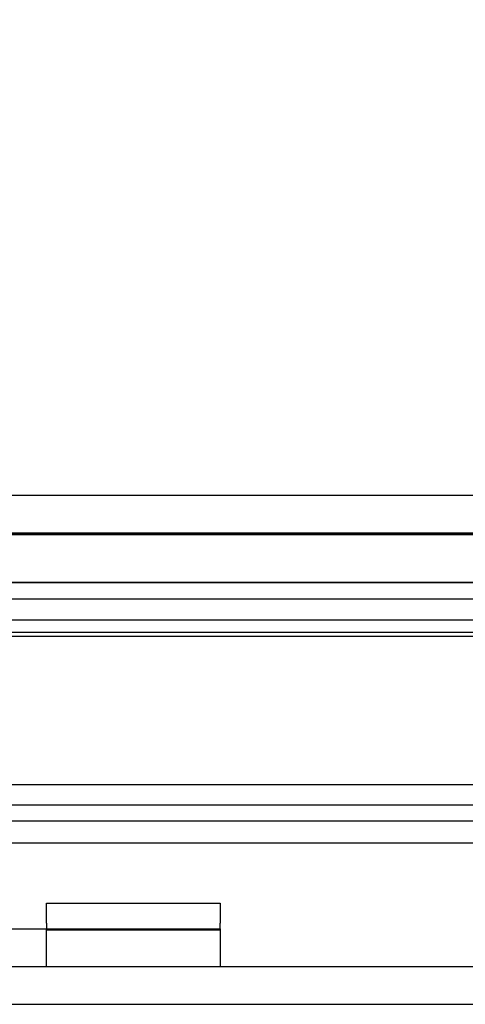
# Model space of a CAD drawing. Header units: inches. Extents: x 1 to 299, y -2 to 199.
# Tile 11 of 65: x 80.16 to 81.28, y 32.99 to 35.47. Entities that reach past the tile are written whole.
import ezdxf
from ezdxf.enums import TextEntityAlignment as Align
from ezdxf.lldxf.tags import DXFTag

# ---------------------------------------------------------------- set-up
doc = ezdxf.new("R2010")
doc.units = ezdxf.units.IN
doc.header["$MEASUREMENT"] = 0
for name, color, linetype in [('COM42780', 7, 'Continuous'), ('COM53933-3', 7, 'Continuous'), ('COM53955-3', 7, 'Continuous'), ('COM70220', 7, 'Continuous'), ('COM71180-3', 7, 'Continuous'), ('Default', 7, 'Continuous')]:
    doc.layers.add(name, color=color, linetype=linetype)
doc.styles.add('SEACAD_Times_New_Roman', font='times.ttf')
tags = doc.linetypes.add('HIDDEN2', pattern=[0.1875, 0.125, -0.0625]).pattern_tags.tags
tags[6:7] = [DXFTag(74, 4), DXFTag(75, 0), DXFTag(340, '0'), DXFTag(46, 0.0), DXFTag(50, 0.0), DXFTag(44, 0.0), DXFTag(45, 0.0)]
tags[4:5] = [DXFTag(74, 4), DXFTag(75, 0), DXFTag(340, '0'), DXFTag(46, 0.0), DXFTag(50, 0.0), DXFTag(44, 0.0), DXFTag(45, 0.0)]
doc.dimstyles.new('HAMMOND_(STH_-_300x200)', dxfattribs={"dimtxt": 1.5, "dimasz": 1.875, "dimexe": 0.75, "dimexo": 0.75, "dimgap": 0.375, "dimtad": 0, "dimtih": 1, "dimtoh": 1, "dimzin": 0, "dimdsep": 46, "dimtxsty": 'SEACAD_Times_New_Roman', "dimblk1": '_SE_FILLED', "dimblk2": '_SE_FILLED', "dimsah": 1, "dimcen": 0.75, "dimadec": 0, "dimazin": 0, "dimtfac": 0.8, "dimtofl": 0, "dimtmove": 1, "dimatfit": 3, "dimfxl": 1, "dimtolj": 1, "dimtzin": 0, "dimarcsym": 0})

# ---------------------------------------------------------------- blocks, each defined once
blk = doc.blocks.new('SE7')
at = {"layer": 'COM42780', "color": 7, "linetype": 'Continuous'}
for p, q in [((80.2251, 33.2451), (80.6621, 33.2451)), ((80.2251, 33.1947), (80.2251, 33.2451)), ((80.6621, 33.2451), (80.6621, 33.1947)), ((80.2251, 33.1947), (80.2251, 33.1807)), ((80.6621, 33.1807), (80.6621, 33.1947)), ((80.0399, 33.1807), (80.4121, 33.1807)), ((80.4121, 33.1807), (80.6621, 33.1807)), ((80.6621, 33.1807), (80.6621, 33.0857))]:
    blk.add_line(p, q, dxfattribs=at)
at = {"layer": 'COM42780', "color": 7, "linetype": 'HIDDEN2'}
for p, q in [((80.2251, 33.0857), (80.2251, 33.1807)), ((80.2251, 33.178), (80.6621, 33.178)), ((80.3569, 33.1797), (80.3569, 33.1807)), ((80.4072, 33.1797), (80.3569, 33.1797)), ((80.3872, 33.1797), (80.3872, 33.1807)), ((80.4662, 33.1797), (80.4662, 33.1807)), ((80.472, 33.1797), (80.472, 33.1807)), ((80.4968, 33.1797), (80.4968, 33.1807)), ((80.5304, 33.1797), (80.5304, 33.1807))]:
    blk.add_line(p, q, dxfattribs=at)
at = {"layer": 'COM53933-3', "color": 7, "linetype": 'HIDDEN2'}
for p, q in [((95.7019, 34.053), (62.3919, 34.053)), ((95.4519, 34.0106), (62.6419, 34.0106)), ((95.7015, 33.958), (62.3922, 33.958)), ((95.4519, 33.917), (62.6419, 33.917))]:
    blk.add_line(p, q, dxfattribs=at)
at = {"layer": 'COM53955-3', "color": 7, "linetype": 'Continuous'}
for p, q in [((61.9719, 34.2727), (96.0609, 34.2727)), ((94.8788, 33.5432), (80.1356, 33.5432)), ((94.8788, 33.4514), (80.1356, 33.4514)), ((80.1356, 33.3976), (95.0929, 33.3976))]:
    blk.add_line(p, q, dxfattribs=at)
at = {"layer": 'COM53955-3', "color": 7, "linetype": 'HIDDEN2'}
for p, q in [((61.9719, 34.1777), (96.0609, 34.1777)), ((62.9398, 33.4926), (95.0929, 33.4926))]:
    blk.add_line(p, q, dxfattribs=at)
at = {"layer": 'COM70220', "color": 7, "linetype": 'HIDDEN2'}
for p, q in [((62.5664, 34.1767), (95.4664, 34.1767)), ((62.5664, 34.1757), (95.4664, 34.1757)), ((62.5664, 34.1737), (95.4664, 34.1737)), ((62.5664, 33.9277), (95.4664, 33.9277))]:
    blk.add_line(p, q, dxfattribs=at)
at = {"layer": 'COM71180-3', "color": 7, "linetype": 'HIDDEN2'}
for p, q in [((62.3919, 34.0527), (95.7019, 34.0527)), ((61.1119, 32.9907), (97.9819, 32.9907))]:
    blk.add_line(p, q, dxfattribs=at)
at = {"layer": 'COM71180-3', "color": 7, "linetype": 'Continuous'}
blk.add_line((61.1119, 33.0857), (97.9819, 33.0857), dxfattribs=at)
blk = doc.blocks.new('DMBLK2887')
at = {"layer": 'Default', "linetype": 'Continuous'}
for points in [[(63.7039, 42.4426), (61.8289, 42.1301), (63.7039, 41.8176)], [(94.3289, 42.4426), (94.3289, 41.8176), (96.2039, 42.1301)]]:
    blk.add_hatch(color=7, dxfattribs=at).paths.add_polyline_path(points)
at = {"layer": 'Default', "color": 7, "linetype": 'Continuous'}
for p, q in [((61.8289, 34.5662), (61.8289, 42.8801)), ((96.2039, 34.5851), (96.2039, 42.8801)), ((61.8289, 42.1301), (75.3456, 42.1301)), ((82.6871, 42.1301), (96.2039, 42.1301))]:
    blk.add_line(p, q, dxfattribs=at)
at = {"layer": 'Default', "color": 7, "linetype": 'Continuous', "style": 'SEACAD_Times_New_Roman'}
for s, p in [('34.38', (76.4571, 42.8801)), ('DOOR', (75.8706, 40.6301))]:
    blk.add_text(s, height=1.5, dxfattribs=at).set_placement(p, align=Align.TOP_LEFT)
blk = doc.blocks.new('_SE_FILLED')
at = {"color": 0}
blk.add_line((0, 0), (-1, 0), dxfattribs=at)
blk.add_solid([(0, 0), (-1, -0.1665), (-1, 0.1665), (0, 0)], dxfattribs=at)

msp = doc.modelspace()

# ---------------------------------------------------------------- block references
at = {"layer": 'Default'}
msp.add_blockref('SE7', (0, 0), dxfattribs=at)

# ---------------------------------------------------------------- dimensions: what is measured, and where the dimension line sits
at = {"layer": 'Default', "color": 7, "linetype": 'Continuous'}
dim = msp.add_linear_dim(base=(61.8289, 42.1301), p1=(61.8289, 33.8162), p2=(96.2039, 33.8351), angle=0.0316, text='\\A1;<>\\PDOOR', dimstyle='HAMMOND_(STH_-_300x200)', override={"dimtmove": 0}, dxfattribs=at)
dim.commit()
dim.dimension.update_dxf_attribs({"geometry": 'DMBLK2887', "text_midpoint": (79.0164, 42.1301), "dimtype": 161})

doc.saveas('drawing.dxf')
